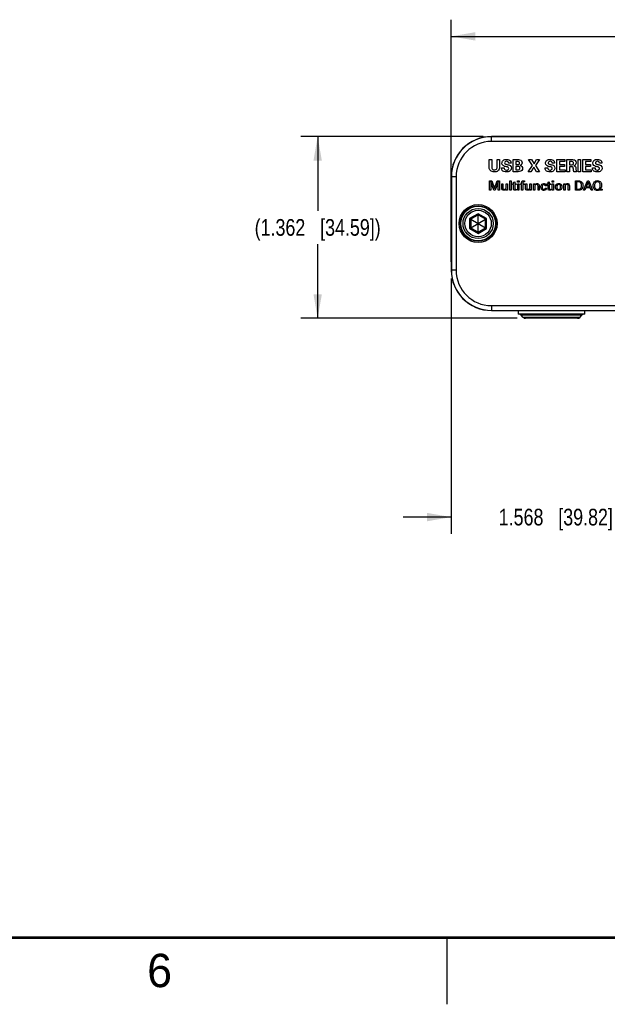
# Model space of a CAD drawing. Header units: inches. Extents: x 0 to 34, y 0 to 22.
# Tile 2 of 29: x 9.5 to 14, y 0 to 7.4. Entities that reach past the tile are written whole.
import ezdxf

# ---------------------------------------------------------------- set-up
doc = ezdxf.new("R2010")
doc.units = ezdxf.units.IN
doc.header["$LTSCALE"] = 1.87
doc.header["$MEASUREMENT"] = 0
doc.layers.get('0').update_dxf_attribs({"linetype": 'CONTINUOUS'})
for name, color, linetype in [('02___PRT_ALL_AXES', 7, 'CONTINUOUS'), ('DETAIL', 7, 'CONTINUOUS'), ('DIMENSIONS', 7, 'CONTINUOUS')]:
    doc.layers.add(name, color=color, linetype=linetype)
doc.styles.get("Standard").update_dxf_attribs({"font": 'txt', "width": 0.8})
doc.styles.add('TEXTSTYLE_2', font='txt')
doc.dimstyles.new('DIMSTYLE_1', dxfattribs={"dimtxt": 0.125, "dimasz": 0.18, "dimexe": 0.18, "dimexo": 0.0625, "dimgap": 0.09, "dimtad": 0, "dimtih": 1, "dimtoh": 1, "dimdec": 3, "dimzin": 4, "dimdsep": 46, "dimtxsty": 'STANDARD', "dimblk": '_FILLED', "dimblk1": '_FILLED', "dimblk2": '_FILLED', "dimcen": 0.09, "dimadec": 0, "dimazin": 0, "dimtp": 0.001, "dimtm": 0.001, "dimtfac": 1, "dimtdec": 3, "dimtofl": 0, "dimtmove": 0, "dimatfit": 3, "dimldrblk": '_FILLED', "dimfxl": 1, "dimtolj": 1, "dimtzin": 4, "dimarcsym": 0})

# ---------------------------------------------------------------- blocks, each defined once
blk = doc.blocks.new('_FILLED')
at = {"color": 0, "linetype": 'BYBLOCK'}
blk.add_solid([(0, 0), (-1, 0.174), (-1, -0.174)], dxfattribs=at)
blk = doc.blocks.new('*D3')
at = {"layer": 'DIMENSIONS', "color": 2, "linetype": 'CONTINUOUS'}
for p, q in [((13.02, 6.5), (11.6555, 6.5)), ((11.7805, 6.5), (11.7805, 5.9441)), ((11.7805, 5.1383), (11.7805, 5.6941)), ((13.2754, 5.1383), (11.6555, 5.1383))]:
    blk.add_line(p, q, dxfattribs=at)
at = {"layer": 'DIMENSIONS', "color": 2, "linetype": 'CONTINUOUS', "xscale": 0.18, "yscale": 0.18, "zscale": 0.18}
for p, rotation in [((11.7805, 6.5), 90), ((11.7805, 5.1383), 270)]:
    blk.add_blockref('_FILLED', p, dxfattribs=dict(at, rotation=rotation))
at = {"layer": 'DIMENSIONS', "color": 2, "linetype": 'CONTINUOUS', "insert": (11.7805, 5.8816), "char_height": 0.125, "width": 1.525, "attachment_point": 2, "line_spacing_factor": 0.9}
blk.add_mtext('(1.362{\\Ftxt.shx;\\W1.000000;\\H0.125000; }[34.59])', dxfattribs=at)
blk = doc.blocks.new('*D5')
at = {"layer": 'DIMENSIONS', "color": 2, "linetype": 'CONTINUOUS'}
for p, q in [((12.7808, 5.5608), (12.7808, 7.375)), ((19.5843, 5.5608), (19.5843, 7.375)), ((12.7808, 7.25), (15.0361, 7.25)), ((19.5843, 7.25), (16.7861, 7.25))]:
    blk.add_line(p, q, dxfattribs=at)
at = {"layer": 'DIMENSIONS', "color": 2, "linetype": 'CONTINUOUS', "xscale": 0.18, "yscale": 0.18, "zscale": 0.18, "rotation": 180}
blk.add_blockref('_FILLED', (12.7808, 7.25), dxfattribs=at)
at = {"layer": 'DIMENSIONS', "color": 2, "linetype": 'CONTINUOUS', "xscale": 0.18, "yscale": 0.18, "zscale": 0.18}
blk.add_blockref('_FILLED', (19.5843, 7.25), dxfattribs=at)
at = {"layer": 'DIMENSIONS', "color": 2, "linetype": 'CONTINUOUS', "insert": (15.9111, 7.3125), "char_height": 0.125, "width": 1.625, "attachment_point": 2, "line_spacing_factor": 0.9}
blk.add_mtext('(6.803{\\Ftxt.shx;\\W1.000000;\\H0.125000; }[172.81])', dxfattribs=at)
blk = doc.blocks.new('*D6')
at = {"layer": 'DIMENSIONS', "color": 2, "linetype": 'CONTINUOUS'}
for p, q in [((14.3485, 5.6628), (14.3485, 3.5244)), ((12.7808, 5.4358), (12.7808, 3.5244)), ((12.7808, 3.6494), (12.4208, 3.6494)), ((14.3485, 3.6494), (14.7085, 3.6494))]:
    blk.add_line(p, q, dxfattribs=at)
at = {"layer": 'DIMENSIONS', "color": 2, "linetype": 'CONTINUOUS', "xscale": 0.18, "yscale": 0.18, "zscale": 0.18}
blk.add_blockref('_FILLED', (12.7808, 3.6494), dxfattribs=at)
at = {"layer": 'DIMENSIONS', "color": 2, "linetype": 'CONTINUOUS', "xscale": 0.18, "yscale": 0.18, "zscale": 0.18, "rotation": 180}
blk.add_blockref('_FILLED', (14.3485, 3.6494), dxfattribs=at)
at = {"layer": 'DIMENSIONS', "color": 2, "linetype": 'CONTINUOUS', "insert": (13.5647, 3.7119), "char_height": 0.125, "width": 1.325, "attachment_point": 2, "line_spacing_factor": 0.9}
blk.add_mtext('1.568{\\Ftxt.shx;\\W1.000000;\\H0.125000; }[39.82]', dxfattribs=at)

msp = doc.modelspace()

# ---------------------------------------------------------------- linework, layer by layer
at = {"color": 7, "linetype": 'CONTINUOUS'}
for p, q in [((13.0825, 6.4633), (13.0825, 6.5)), ((19.2825, 6.5), (13.0825, 6.5)), ((19.2825, 6.4986), (13.0825, 6.4986)), ((19.2825, 6.4633), (13.0825, 6.4633)), ((12.7808, 6.1983), (12.7808, 5.4983)), ((12.8175, 6.1983), (12.7808, 6.1983)), ((12.7822, 6.1983), (12.7822, 5.4983)), ((12.8175, 6.1983), (12.8175, 5.4983)), ((12.9825, 5.922), (12.9187, 5.8851)), ((12.9825, 5.9124), (12.927, 5.8803)), ((13.0464, 5.8851), (12.9825, 5.922)), ((12.9825, 5.922), (12.9825, 5.9124)), ((12.9825, 5.7841), (12.9825, 5.9124)), ((13.0381, 5.8803), (12.9825, 5.9124)), ((12.9187, 5.8851), (12.9187, 5.8114)), ((12.9187, 5.8851), (12.927, 5.8803)), ((12.927, 5.8803), (12.927, 5.8162)), ((12.927, 5.8162), (13.0381, 5.8803)), ((12.927, 5.8803), (13.0381, 5.8162)), ((13.0464, 5.8851), (13.0381, 5.8803)), ((13.0381, 5.8162), (13.0381, 5.8803)), ((13.0464, 5.8114), (13.0464, 5.8851)), ((12.9187, 5.8114), (12.927, 5.8162)), ((12.9187, 5.8114), (12.9825, 5.7745)), ((12.927, 5.8162), (12.9825, 5.7841)), ((12.9825, 5.7841), (13.0381, 5.8162)), ((12.9825, 5.7745), (13.0464, 5.8114)), ((12.9825, 5.7745), (12.9825, 5.7841)), ((13.0464, 5.8114), (13.0381, 5.8162)), ((12.8175, 5.4983), (12.7808, 5.4983)), ((13.0825, 5.2333), (13.0825, 5.1965)), ((13.0825, 5.2333), (19.2825, 5.2333)), ((13.0825, 5.198), (19.2825, 5.198)), ((13.0825, 5.1965), (19.2825, 5.1965)), ((13.3202, 5.1456), (13.3049, 5.1609)), ((13.7602, 5.1609), (13.3049, 5.1609)), ((13.7449, 5.1456), (13.3202, 5.1456)), ((13.7272, 5.1383), (13.3379, 5.1383))]:
    msp.add_line(p, q, dxfattribs=at)
at = {"color": 40, "linetype": 'CONTINUOUS'}
for p, q in [((13.0656, 6.2727), (13.0656, 6.3267)), ((13.0656, 6.3267), (13.085, 6.3267)), ((13.085, 6.3267), (13.085, 6.2717)), ((13.125, 6.2727), (13.125, 6.3267)), ((13.125, 6.3267), (13.1439, 6.3267)), ((13.1439, 6.3267), (13.1439, 6.2703)), ((13.2293, 6.3011), (13.2106, 6.3011)), ((13.2458, 6.2366), (13.2458, 6.3268)), ((13.2458, 6.3268), (13.2795, 6.3268)), ((13.2643, 6.313), (13.2643, 6.2901)), ((13.2774, 6.313), (13.2643, 6.313)), ((13.2643, 6.2901), (13.2778, 6.2901)), ((13.2643, 6.2761), (13.2643, 6.2511)), ((13.2754, 6.2761), (13.2643, 6.2761)), ((13.357, 6.2366), (13.3888, 6.2833)), ((13.3888, 6.2833), (13.3591, 6.327)), ((13.3591, 6.327), (13.383, 6.327)), ((13.3994, 6.2706), (13.3778, 6.2366)), ((13.383, 6.327), (13.4013, 6.2962)), ((13.4195, 6.2366), (13.3994, 6.2706)), ((13.4013, 6.2962), (13.4208, 6.327)), ((13.4415, 6.327), (13.4118, 6.2835)), ((13.4118, 6.2835), (13.4433, 6.2366)), ((13.4208, 6.327), (13.4415, 6.327)), ((13.5558, 6.3011), (13.5371, 6.3011)), ((13.573, 6.2366), (13.573, 6.327)), ((13.573, 6.327), (13.6335, 6.327)), ((13.5924, 6.3122), (13.5924, 6.2907)), ((13.6335, 6.3122), (13.5924, 6.3122)), ((13.5924, 6.2907), (13.6309, 6.2907)), ((13.5924, 6.276), (13.5924, 6.2516)), ((13.6309, 6.276), (13.5924, 6.276)), ((13.6309, 6.2907), (13.6309, 6.276)), ((13.6335, 6.327), (13.6335, 6.3122)), ((13.6476, 6.2366), (13.6476, 6.327)), ((13.6476, 6.327), (13.6823, 6.327)), ((13.6668, 6.3127), (13.6668, 6.2875)), ((13.6798, 6.3127), (13.6668, 6.3127)), ((13.6668, 6.2875), (13.6824, 6.2875)), ((13.6674, 6.2731), (13.6674, 6.2366)), ((13.6844, 6.2731), (13.6674, 6.2731)), ((13.731, 6.2366), (13.731, 6.3272)), ((13.731, 6.3272), (13.7504, 6.3272)), ((13.7504, 6.3272), (13.7504, 6.2366)), ((13.7675, 6.2366), (13.7675, 6.327)), ((13.7675, 6.327), (13.828, 6.327)), ((13.7869, 6.3122), (13.7869, 6.2907)), ((13.828, 6.3122), (13.7869, 6.3122)), ((13.7869, 6.2907), (13.8254, 6.2907)), ((13.7869, 6.276), (13.7869, 6.2516)), ((13.8254, 6.276), (13.7869, 6.276)), ((13.8254, 6.2907), (13.8254, 6.276)), ((13.828, 6.327), (13.828, 6.3122)), ((13.91, 6.3011), (13.8914, 6.3011)), ((13.1583, 6.2654), (13.178, 6.2654)), ((13.2795, 6.2366), (13.2458, 6.2366)), ((13.2643, 6.2511), (13.2774, 6.2511)), ((13.3778, 6.2366), (13.357, 6.2366)), ((13.4433, 6.2366), (13.4195, 6.2366)), ((13.4848, 6.2654), (13.5045, 6.2654)), ((13.6349, 6.2366), (13.573, 6.2366)), ((13.5924, 6.2516), (13.6349, 6.2516)), ((13.6349, 6.2516), (13.6349, 6.2366)), ((13.6674, 6.2366), (13.6476, 6.2366)), ((13.7204, 6.2366), (13.699, 6.2366)), ((13.7504, 6.2366), (13.731, 6.2366)), ((13.8294, 6.2366), (13.7675, 6.2366)), ((13.7869, 6.2516), (13.8294, 6.2516)), ((13.8294, 6.2516), (13.8294, 6.2366)), ((13.839, 6.2654), (13.8588, 6.2654)), ((13.0687, 6.0977), (13.0687, 6.1679)), ((13.0687, 6.1679), (13.0859, 6.1679)), ((13.0781, 6.1605), (13.0781, 6.0977)), ((13.1003, 6.0977), (13.0781, 6.1605)), ((13.0859, 6.1679), (13.1057, 6.11)), ((13.1057, 6.11), (13.1261, 6.1679)), ((13.1326, 6.1609), (13.1095, 6.0977)), ((13.1261, 6.1679), (13.1421, 6.1679)), ((13.1326, 6.0977), (13.1326, 6.1609)), ((13.1421, 6.1679), (13.1421, 6.0977)), ((13.1593, 6.1137), (13.1593, 6.1465)), ((13.1593, 6.1465), (13.1686, 6.1465)), ((13.1686, 6.1465), (13.1686, 6.1151)), ((13.1926, 6.1189), (13.1926, 6.1465)), ((13.1926, 6.1465), (13.202, 6.1465)), ((13.202, 6.1465), (13.202, 6.1068)), ((13.2199, 6.0977), (13.2199, 6.1678)), ((13.2199, 6.1678), (13.229, 6.1678)), ((13.229, 6.1678), (13.229, 6.0977)), ((13.2392, 6.14), (13.2392, 6.1467)), ((13.2392, 6.1467), (13.2479, 6.1467)), ((13.2479, 6.14), (13.2392, 6.14)), ((13.2479, 6.1569), (13.2569, 6.1598)), ((13.2479, 6.1467), (13.2479, 6.1569)), ((13.2479, 6.1074), (13.2479, 6.14)), ((13.2569, 6.1598), (13.2569, 6.1467)), ((13.2569, 6.1467), (13.2678, 6.1467)), ((13.2569, 6.14), (13.2569, 6.1107)), ((13.2678, 6.14), (13.2569, 6.14)), ((13.2678, 6.1467), (13.2678, 6.14)), ((13.2782, 6.1577), (13.2782, 6.1677)), ((13.2782, 6.1677), (13.2892, 6.1677)), ((13.2892, 6.1577), (13.2782, 6.1577)), ((13.2792, 6.0977), (13.2792, 6.1465)), ((13.2792, 6.1465), (13.2883, 6.1465)), ((13.2883, 6.1465), (13.2883, 6.0977)), ((13.2892, 6.1677), (13.2892, 6.1577)), ((13.2991, 6.1399), (13.2991, 6.1465)), ((13.2991, 6.1465), (13.3087, 6.1465)), ((13.3087, 6.1399), (13.2991, 6.1399)), ((13.3087, 6.1465), (13.3087, 6.1521)), ((13.3087, 6.0977), (13.3087, 6.1399)), ((13.3178, 6.1542), (13.3178, 6.1465)), ((13.3178, 6.1465), (13.3292, 6.1465)), ((13.3178, 6.1399), (13.3178, 6.0977)), ((13.3292, 6.1399), (13.3178, 6.1399)), ((13.3305, 6.1611), (13.3252, 6.1613)), ((13.3292, 6.1465), (13.3292, 6.1399)), ((13.3305, 6.1684), (13.3305, 6.1611)), ((13.3375, 6.1137), (13.3375, 6.1465)), ((13.3375, 6.1465), (13.3468, 6.1465)), ((13.3468, 6.1465), (13.3468, 6.1151)), ((13.3708, 6.1189), (13.3708, 6.1465)), ((13.3708, 6.1465), (13.3802, 6.1465)), ((13.3802, 6.1465), (13.3802, 6.1068)), ((13.3982, 6.1409), (13.3981, 6.1465)), ((13.3981, 6.1465), (13.4072, 6.1465)), ((13.3982, 6.0977), (13.3982, 6.1409)), ((13.4072, 6.1465), (13.4073, 6.1386)), ((13.4073, 6.1258), (13.4073, 6.0977)), ((13.4313, 6.0977), (13.4313, 6.1287)), ((13.4407, 6.1308), (13.4407, 6.0977)), ((13.4943, 6.1308), (13.4851, 6.1308)), ((13.4984, 6.14), (13.4984, 6.1467)), ((13.4984, 6.1467), (13.5071, 6.1467)), ((13.5071, 6.14), (13.4984, 6.14)), ((13.5071, 6.1569), (13.5161, 6.1598)), ((13.5071, 6.1467), (13.5071, 6.1569)), ((13.5071, 6.1074), (13.5071, 6.14)), ((13.5161, 6.1598), (13.5161, 6.1467)), ((13.5161, 6.1467), (13.527, 6.1467)), ((13.5161, 6.14), (13.5161, 6.1107)), ((13.527, 6.14), (13.5161, 6.14)), ((13.527, 6.1467), (13.527, 6.14)), ((13.5374, 6.1577), (13.5374, 6.1677)), ((13.5374, 6.1677), (13.5484, 6.1677)), ((13.5484, 6.1577), (13.5374, 6.1577)), ((13.5384, 6.0977), (13.5384, 6.1465)), ((13.5384, 6.1465), (13.5475, 6.1465)), ((13.5475, 6.1465), (13.5475, 6.0977)), ((13.5484, 6.1677), (13.5484, 6.1577)), ((13.625, 6.1409), (13.6249, 6.1465)), ((13.6249, 6.1465), (13.634, 6.1465)), ((13.625, 6.0977), (13.625, 6.1409)), ((13.634, 6.1465), (13.6341, 6.1386)), ((13.6341, 6.1258), (13.6341, 6.0977)), ((13.6582, 6.0977), (13.6582, 6.1287)), ((13.6675, 6.1308), (13.6675, 6.0977)), ((13.7111, 6.0977), (13.7111, 6.1679)), ((13.7111, 6.1679), (13.7315, 6.1679)), ((13.7209, 6.1598), (13.7209, 6.1057)), ((13.7325, 6.1598), (13.7209, 6.1598)), ((13.7717, 6.0977), (13.8013, 6.1679)), ((13.806, 6.1583), (13.7924, 6.1238)), ((13.7924, 6.1238), (13.819, 6.1238)), ((13.8013, 6.1679), (13.8117, 6.1679)), ((13.819, 6.1238), (13.806, 6.1583)), ((13.8117, 6.1679), (13.8401, 6.0977)), ((13.0781, 6.0977), (13.0687, 6.0977)), ((13.1095, 6.0977), (13.1003, 6.0977)), ((13.1421, 6.0977), (13.1326, 6.0977)), ((13.1928, 6.0977), (13.1926, 6.106)), ((13.2023, 6.0977), (13.1928, 6.0977)), ((13.202, 6.1068), (13.2023, 6.0977)), ((13.229, 6.0977), (13.2199, 6.0977)), ((13.2678, 6.1047), (13.2678, 6.0976)), ((13.2883, 6.0977), (13.2792, 6.0977)), ((13.3178, 6.0977), (13.3087, 6.0977)), ((13.371, 6.0977), (13.3708, 6.106)), ((13.3805, 6.0977), (13.371, 6.0977)), ((13.3802, 6.1068), (13.3805, 6.0977)), ((13.4073, 6.0977), (13.3982, 6.0977)), ((13.4407, 6.0977), (13.4313, 6.0977)), ((13.4855, 6.1139), (13.4947, 6.1139)), ((13.527, 6.1047), (13.527, 6.0976)), ((13.5475, 6.0977), (13.5384, 6.0977)), ((13.6341, 6.0977), (13.625, 6.0977)), ((13.6675, 6.0977), (13.6582, 6.0977)), ((13.7309, 6.0977), (13.7111, 6.0977)), ((13.7209, 6.1057), (13.7304, 6.1057)), ((13.7817, 6.0977), (13.7717, 6.0977)), ((13.7893, 6.116), (13.7817, 6.0977)), ((13.8219, 6.116), (13.7893, 6.116)), ((13.8295, 6.0977), (13.8219, 6.116)), ((13.8401, 6.0977), (13.8295, 6.0977)), ((13.9124, 6.0977), (13.9007, 6.0977)), ((13.9073, 6.1054), (13.9124, 6.1054)), ((13.9124, 6.1054), (13.9124, 6.0977))]:
    msp.add_line(p, q, dxfattribs=at)
at = {"color": 2, "linetype": 'CONTINUOUS'}
msp.add_line((12.75, 0), (12.75, 0.5), dxfattribs=at)
at = {"color": 7, "linetype": 'CONTINUOUS', "const_width": 0.02}
msp.add_lwpolyline([(0.5, 0.5), (33.5, 0.5)], dxfattribs=at)
at = {"color": 7, "linetype": 'CONTINUOUS'}
for radius in [0.1424, 0.1323, 0.13, 0.113, 0.099]:
    msp.add_circle((12.9825, 5.8483), radius, dxfattribs=at)
for centre, radius, start, end in [((13.0825, 6.1983), 0.3017, 90, 180), ((13.0825, 6.1983), 0.3003, 90, 180), ((13.0825, 6.1983), 0.265, 90, 180), ((13.0825, 5.4983), 0.3017, 180, 270), ((13.0825, 5.4983), 0.3003, 180, 270), ((13.0825, 5.4983), 0.265, 180, 270), ((13.2872, 5.1433), 0.025, 45, 90), ((13.3379, 5.1633), 0.025, 225, 270)]:
    msp.add_arc(centre, radius, start, end, dxfattribs=at)
at = {"color": 40, "linetype": 'CONTINUOUS'}
for points in [[(13.0703, 6.2504), (13.0662, 6.2568), (13.0656, 6.2651), (13.0656, 6.2727)], [(13.1969, 6.3285), (13.2066, 6.3285), (13.2181, 6.3255), (13.2242, 6.3178)], [(13.5234, 6.3285), (13.5331, 6.3285), (13.5446, 6.3255), (13.5506, 6.3178)], [(13.6823, 6.327), (13.6916, 6.3271), (13.7026, 6.327), (13.7096, 6.3208)], [(13.6824, 6.2875), (13.6858, 6.2875), (13.6896, 6.2878), (13.6923, 6.29)], [(13.6941, 6.268), (13.693, 6.2714), (13.6881, 6.2731), (13.6844, 6.2731)], [(13.7096, 6.3208), (13.7145, 6.3167), (13.7175, 6.3098), (13.7175, 6.3035)], [(13.8776, 6.3285), (13.8874, 6.3285), (13.8988, 6.3255), (13.9049, 6.3178)], [(13.323, 6.1691), (13.3255, 6.1691), (13.328, 6.1688), (13.3305, 6.1684)], [(13.4287, 6.1371), (13.4265, 6.1392), (13.4231, 6.1404), (13.4201, 6.1404)], [(13.4313, 6.1287), (13.4313, 6.1316), (13.4308, 6.135), (13.4287, 6.1371)], [(13.6555, 6.1371), (13.6533, 6.1392), (13.65, 6.1404), (13.6469, 6.1404)], [(13.6582, 6.1287), (13.6582, 6.1316), (13.6576, 6.135), (13.6555, 6.1371)], [(13.7598, 6.1588), (13.7658, 6.1517), (13.7684, 6.1415), (13.7684, 6.1322)], [(13.8447, 6.1323), (13.8447, 6.142), (13.847, 6.1528), (13.8535, 6.16)], [(13.8535, 6.16), (13.8592, 6.1663), (13.8685, 6.1696), (13.877, 6.1696)], [(13.179, 6.1043), (13.1833, 6.1043), (13.1882, 6.1062), (13.1905, 6.1097)], [(13.1905, 6.1097), (13.1923, 6.1123), (13.1926, 6.1158), (13.1926, 6.1189)], [(13.2678, 6.0976), (13.2653, 6.0971), (13.2628, 6.097), (13.2602, 6.097)], [(13.2634, 6.1042), (13.2649, 6.1042), (13.2664, 6.1043), (13.2678, 6.1047)], [(13.3573, 6.1043), (13.3615, 6.1043), (13.3664, 6.1062), (13.3687, 6.1097)], [(13.3687, 6.1097), (13.3705, 6.1123), (13.3708, 6.1158), (13.3708, 6.1189)], [(13.527, 6.0976), (13.5245, 6.0971), (13.5219, 6.097), (13.5194, 6.097)], [(13.5226, 6.1042), (13.5241, 6.1042), (13.5256, 6.1043), (13.527, 6.1047)], [(13.7304, 6.1057), (13.7366, 6.1057), (13.7438, 6.1058), (13.7488, 6.1095)], [(13.7567, 6.1034), (13.7499, 6.0978), (13.7397, 6.0977), (13.7309, 6.0977)]]:
    msp.add_open_spline(points, degree=3, dxfattribs=at)
for points, knots in [([(13.085, 6.2717), (13.085, 6.2667), (13.085, 6.2539), (13.0985, 6.2494), (13.1046, 6.2494)], [0, 0, 0, 0, 0.449737, 1, 1, 1, 1]), ([(13.1439, 6.2703), (13.1439, 6.2601), (13.1347, 6.2388), (13.1135, 6.2348), (13.1043, 6.2348)], [0, 0, 0, 0, 0.525365, 1, 1, 1, 1]), ([(13.1221, 6.2573), (13.1226, 6.258), (13.1251, 6.2627), (13.125, 6.2683), (13.125, 6.2727)], [0, 0, 0, 0, 0.164245, 1, 1, 1, 1]), ([(13.1611, 6.3005), (13.1611, 6.3076), (13.1686, 6.3253), (13.1874, 6.3285), (13.1969, 6.3285)], [0, 0, 0, 0, 0.427412, 1, 1, 1, 1]), ([(13.1944, 6.2731), (13.1858, 6.2752), (13.1696, 6.2782), (13.1611, 6.294), (13.1611, 6.3005)], [0, 0, 0, 0, 0.576652, 1, 1, 1, 1]), ([(13.196, 6.3148), (13.1922, 6.3148), (13.1845, 6.3133), (13.1811, 6.3058), (13.1811, 6.3026)], [0, 0, 0, 0, 0.536589, 1, 1, 1, 1]), ([(13.1811, 6.3026), (13.1811, 6.3001), (13.1835, 6.2941), (13.1922, 6.2917), (13.1979, 6.2902), (13.2008, 6.2895)], [0, 0, 0, 0, 0.294335, 0.653614, 1, 1, 1, 1]), ([(13.2115, 6.2609), (13.2115, 6.264), (13.207, 6.2717), (13.1988, 6.272), (13.1944, 6.2731)], [0, 0, 0, 0, 0.40215, 1, 1, 1, 1]), ([(13.2106, 6.3011), (13.2104, 6.3039), (13.2089, 6.3116), (13.2005, 6.3148), (13.196, 6.3148)], [0, 0, 0, 0, 0.383406, 1, 1, 1, 1]), ([(13.2008, 6.2895), (13.2081, 6.2877), (13.2231, 6.2854), (13.2318, 6.2706), (13.2318, 6.2638)], [0, 0, 0, 0, 0.525997, 1, 1, 1, 1]), ([(13.2242, 6.3178), (13.2253, 6.3163), (13.2284, 6.3112), (13.2293, 6.3051), (13.2293, 6.3011)], [0, 0, 0, 0, 0.324059, 1, 1, 1, 1]), ([(13.2963, 6.2632), (13.2963, 6.2676), (13.29, 6.2773), (13.2801, 6.2761), (13.2754, 6.2761)], [0, 0, 0, 0, 0.486112, 1, 1, 1, 1]), ([(13.2933, 6.3017), (13.2933, 6.3055), (13.2889, 6.3136), (13.2809, 6.313), (13.2774, 6.313)], [0, 0, 0, 0, 0.520033, 1, 1, 1, 1]), ([(13.2778, 6.2901), (13.2811, 6.2901), (13.289, 6.2897), (13.2933, 6.2978), (13.2933, 6.3017)], [0, 0, 0, 0, 0.459715, 1, 1, 1, 1]), ([(13.2795, 6.3268), (13.2811, 6.3268), (13.2886, 6.3268), (13.2967, 6.3258), (13.3018, 6.3226)], [0, 0, 0, 0, 0.207723, 1, 1, 1, 1]), ([(13.3066, 6.2898), (13.3063, 6.2894), (13.3033, 6.2868), (13.2998, 6.2846), (13.2964, 6.2837)], [0, 0, 0, 0, 0.130095, 1, 1, 1, 1]), ([(13.2964, 6.2835), (13.302, 6.2824), (13.3124, 6.2772), (13.3155, 6.2662), (13.3155, 6.2614)], [0, 0, 0, 0, 0.541852, 1, 1, 1, 1]), ([(13.3018, 6.3226), (13.3037, 6.3214), (13.3094, 6.3164), (13.3119, 6.3085), (13.3119, 6.3033)], [0, 0, 0, 0, 0.302294, 1, 1, 1, 1]), ([(13.3119, 6.3033), (13.3119, 6.3024), (13.3117, 6.2975), (13.3095, 6.2925), (13.3066, 6.2898)], [0, 0, 0, 0, 0.200548, 1, 1, 1, 1]), ([(13.4876, 6.3005), (13.4876, 6.3076), (13.4951, 6.3253), (13.5139, 6.3285), (13.5234, 6.3285)], [0, 0, 0, 0, 0.427412, 1, 1, 1, 1]), ([(13.5209, 6.2731), (13.5123, 6.2752), (13.4961, 6.2782), (13.4876, 6.294), (13.4876, 6.3005)], [0, 0, 0, 0, 0.576652, 1, 1, 1, 1]), ([(13.5225, 6.3148), (13.5187, 6.3148), (13.511, 6.3133), (13.5076, 6.3058), (13.5076, 6.3026)], [0, 0, 0, 0, 0.536589, 1, 1, 1, 1]), ([(13.5076, 6.3026), (13.5076, 6.3001), (13.51, 6.2941), (13.5187, 6.2917), (13.5244, 6.2902), (13.5273, 6.2895)], [0, 0, 0, 0, 0.294335, 0.653614, 1, 1, 1, 1]), ([(13.538, 6.2609), (13.538, 6.264), (13.5335, 6.2717), (13.5253, 6.272), (13.5209, 6.2731)], [0, 0, 0, 0, 0.402135, 1, 1, 1, 1]), ([(13.5371, 6.3011), (13.5369, 6.3039), (13.5354, 6.3116), (13.527, 6.3148), (13.5225, 6.3148)], [0, 0, 0, 0, 0.383406, 1, 1, 1, 1]), ([(13.5273, 6.2895), (13.5346, 6.2877), (13.5496, 6.2854), (13.5583, 6.2706), (13.5583, 6.2638)], [0, 0, 0, 0, 0.525997, 1, 1, 1, 1]), ([(13.5506, 6.3178), (13.5518, 6.3163), (13.5549, 6.3112), (13.5558, 6.3051), (13.5558, 6.3011)], [0, 0, 0, 0, 0.324073, 1, 1, 1, 1]), ([(13.6925, 6.3106), (13.6901, 6.3123), (13.6854, 6.3127), (13.6811, 6.3127), (13.6798, 6.3127)], [0, 0, 0, 0, 0.680467, 1, 1, 1, 1]), ([(13.6923, 6.29), (13.6927, 6.2903), (13.6958, 6.2929), (13.6973, 6.2971), (13.6973, 6.3005)], [0, 0, 0, 0, 0.151653, 1, 1, 1, 1]), ([(13.6973, 6.3005), (13.6973, 6.3018), (13.6969, 6.3056), (13.6946, 6.3092), (13.6925, 6.3106)], [0, 0, 0, 0, 0.351377, 1, 1, 1, 1]), ([(13.7175, 6.3035), (13.7175, 6.2972), (13.7126, 6.2861), (13.7026, 6.2825), (13.6986, 6.2813)], [0, 0, 0, 0, 0.60358, 1, 1, 1, 1]), ([(13.6986, 6.2813), (13.7033, 6.2809), (13.714, 6.2763), (13.7142, 6.2654), (13.7149, 6.2606)], [0, 0, 0, 0, 0.489741, 1, 1, 1, 1]), ([(13.8419, 6.3005), (13.8419, 6.3076), (13.8494, 6.3253), (13.8681, 6.3285), (13.8776, 6.3285)], [0, 0, 0, 0, 0.427412, 1, 1, 1, 1]), ([(13.8751, 6.2731), (13.8665, 6.2752), (13.8504, 6.2782), (13.8419, 6.294), (13.8419, 6.3005)], [0, 0, 0, 0, 0.576652, 1, 1, 1, 1]), ([(13.8768, 6.3148), (13.873, 6.3148), (13.8653, 6.3133), (13.8619, 6.3058), (13.8619, 6.3026)], [0, 0, 0, 0, 0.536605, 1, 1, 1, 1]), ([(13.8619, 6.3026), (13.8619, 6.3001), (13.8642, 6.2941), (13.873, 6.2917), (13.8787, 6.2902), (13.8815, 6.2895)], [0, 0, 0, 0, 0.294327, 0.653595, 1, 1, 1, 1]), ([(13.8923, 6.2609), (13.8923, 6.264), (13.8877, 6.2717), (13.8795, 6.272), (13.8751, 6.2731)], [0, 0, 0, 0, 0.40215, 1, 1, 1, 1]), ([(13.8914, 6.3011), (13.8912, 6.3039), (13.8897, 6.3116), (13.8813, 6.3148), (13.8768, 6.3148)], [0, 0, 0, 0, 0.383418, 1, 1, 1, 1]), ([(13.8815, 6.2895), (13.8889, 6.2877), (13.9038, 6.2854), (13.9125, 6.2706), (13.9125, 6.2638)], [0, 0, 0, 0, 0.525997, 1, 1, 1, 1]), ([(13.9049, 6.3178), (13.9061, 6.3163), (13.9092, 6.3112), (13.91, 6.3051), (13.91, 6.3011)], [0, 0, 0, 0, 0.324059, 1, 1, 1, 1]), ([(13.1043, 6.2348), (13.1016, 6.2348), (13.0891, 6.2355), (13.0756, 6.2419), (13.0703, 6.2504)], [0, 0, 0, 0, 0.208385, 1, 1, 1, 1]), ([(13.1046, 6.2494), (13.1058, 6.2494), (13.1122, 6.2496), (13.1192, 6.2528), (13.1221, 6.2573)], [0, 0, 0, 0, 0.172138, 1, 1, 1, 1]), ([(13.1933, 6.2344), (13.1823, 6.2344), (13.1609, 6.2398), (13.1583, 6.259), (13.1583, 6.2654)], [0, 0, 0, 0, 0.629211, 1, 1, 1, 1]), ([(13.178, 6.2654), (13.178, 6.262), (13.1785, 6.2523), (13.1891, 6.2483), (13.1944, 6.2483)], [0, 0, 0, 0, 0.392353, 1, 1, 1, 1]), ([(13.2318, 6.2638), (13.2318, 6.2561), (13.2227, 6.2378), (13.2032, 6.2344), (13.1933, 6.2344)], [0, 0, 0, 0, 0.43497, 1, 1, 1, 1]), ([(13.1944, 6.2483), (13.1987, 6.2483), (13.2072, 6.2495), (13.2115, 6.2575), (13.2115, 6.2609)], [0, 0, 0, 0, 0.558094, 1, 1, 1, 1]), ([(13.2774, 6.2511), (13.2817, 6.2511), (13.291, 6.2499), (13.2963, 6.2591), (13.2963, 6.2632)], [0, 0, 0, 0, 0.512271, 1, 1, 1, 1]), ([(13.3023, 6.2402), (13.2966, 6.2373), (13.2885, 6.2367), (13.2809, 6.2366), (13.2795, 6.2366)], [0, 0, 0, 0, 0.824698, 1, 1, 1, 1]), ([(13.3155, 6.2614), (13.3155, 6.259), (13.3144, 6.2503), (13.3078, 6.2429), (13.3023, 6.2402)], [0, 0, 0, 0, 0.285408, 1, 1, 1, 1]), ([(13.5198, 6.2344), (13.5088, 6.2344), (13.4874, 6.2398), (13.4848, 6.259), (13.4848, 6.2654)], [0, 0, 0, 0, 0.629206, 1, 1, 1, 1]), ([(13.5045, 6.2654), (13.5045, 6.262), (13.505, 6.2523), (13.5155, 6.2483), (13.5209, 6.2483)], [0, 0, 0, 0, 0.392353, 1, 1, 1, 1]), ([(13.5583, 6.2638), (13.5583, 6.2561), (13.5492, 6.2378), (13.5297, 6.2344), (13.5198, 6.2344)], [0, 0, 0, 0, 0.43497, 1, 1, 1, 1]), ([(13.5209, 6.2483), (13.5252, 6.2483), (13.5337, 6.2495), (13.538, 6.2575), (13.538, 6.2609)], [0, 0, 0, 0, 0.558094, 1, 1, 1, 1]), ([(13.699, 6.2366), (13.6986, 6.2387), (13.6971, 6.2492), (13.697, 6.26), (13.6941, 6.268)], [0, 0, 0, 0, 0.207577, 1, 1, 1, 1]), ([(13.7149, 6.2606), (13.7152, 6.2583), (13.716, 6.2524), (13.7168, 6.2466), (13.7176, 6.2431)], [0, 0, 0, 0, 0.390926, 1, 1, 1, 1]), ([(13.7176, 6.2431), (13.7179, 6.2422), (13.7184, 6.2399), (13.7196, 6.2378), (13.7204, 6.2366)], [0, 0, 0, 0, 0.365605, 1, 1, 1, 1]), ([(13.874, 6.2344), (13.8631, 6.2344), (13.8416, 6.2398), (13.8391, 6.259), (13.839, 6.2654)], [0, 0, 0, 0, 0.629201, 1, 1, 1, 1]), ([(13.8588, 6.2654), (13.8588, 6.262), (13.8593, 6.2523), (13.8698, 6.2483), (13.8751, 6.2483)], [0, 0, 0, 0, 0.392344, 1, 1, 1, 1]), ([(13.9125, 6.2638), (13.9125, 6.2561), (13.9034, 6.2378), (13.884, 6.2344), (13.874, 6.2344)], [0, 0, 0, 0, 0.434968, 1, 1, 1, 1]), ([(13.8751, 6.2483), (13.8795, 6.2483), (13.888, 6.2495), (13.8923, 6.2575), (13.8923, 6.2609)], [0, 0, 0, 0, 0.558078, 1, 1, 1, 1]), ([(13.3087, 6.1521), (13.3087, 6.1535), (13.3087, 6.1574), (13.3094, 6.1616), (13.3108, 6.1637)], [0, 0, 0, 0, 0.360637, 1, 1, 1, 1]), ([(13.3108, 6.1637), (13.3125, 6.1663), (13.3171, 6.1688), (13.3216, 6.1691), (13.323, 6.1691)], [0, 0, 0, 0, 0.684954, 1, 1, 1, 1]), ([(13.3252, 6.1613), (13.3229, 6.1613), (13.3178, 6.1604), (13.3178, 6.1558), (13.3178, 6.1542)], [0, 0, 0, 0, 0.582613, 1, 1, 1, 1]), ([(13.4073, 6.1386), (13.4077, 6.1394), (13.4107, 6.1448), (13.4177, 6.1475), (13.423, 6.1475)], [0, 0, 0, 0, 0.142077, 1, 1, 1, 1]), ([(13.4201, 6.1404), (13.4169, 6.1404), (13.4094, 6.1375), (13.4073, 6.1297), (13.4073, 6.1258)], [0, 0, 0, 0, 0.450767, 1, 1, 1, 1]), ([(13.423, 6.1475), (13.4266, 6.1475), (13.436, 6.1458), (13.4407, 6.1361), (13.4407, 6.1308)], [0, 0, 0, 0, 0.408477, 1, 1, 1, 1]), ([(13.4531, 6.1214), (13.4531, 6.1288), (13.4565, 6.1431), (13.47, 6.1478), (13.4753, 6.1478)], [0, 0, 0, 0, 0.583784, 1, 1, 1, 1]), ([(13.4589, 6.1027), (13.4581, 6.1037), (13.4542, 6.109), (13.4531, 6.116), (13.4531, 6.1214)], [0, 0, 0, 0, 0.183353, 1, 1, 1, 1]), ([(13.4754, 6.1411), (13.4709, 6.1411), (13.4627, 6.1346), (13.4627, 6.1262), (13.4627, 6.1227)], [0, 0, 0, 0, 0.558744, 1, 1, 1, 1]), ([(13.4627, 6.1227), (13.4627, 6.1181), (13.4626, 6.1091), (13.4711, 6.1033), (13.4749, 6.1033)], [0, 0, 0, 0, 0.545225, 1, 1, 1, 1]), ([(13.4753, 6.1478), (13.4763, 6.1478), (13.4817, 6.1475), (13.4874, 6.1451), (13.4903, 6.1417)], [0, 0, 0, 0, 0.187886, 1, 1, 1, 1]), ([(13.4851, 6.1308), (13.485, 6.1317), (13.4846, 6.1366), (13.4794, 6.1411), (13.4754, 6.1411)], [0, 0, 0, 0, 0.17475, 1, 1, 1, 1]), ([(13.4903, 6.1417), (13.4911, 6.1408), (13.4934, 6.1376), (13.4942, 6.1335), (13.4943, 6.1308)], [0, 0, 0, 0, 0.317527, 1, 1, 1, 1]), ([(13.5617, 6.1215), (13.5617, 6.1276), (13.5646, 6.1422), (13.5794, 6.1478), (13.5865, 6.1478)], [0, 0, 0, 0, 0.462507, 1, 1, 1, 1]), ([(13.5857, 6.096), (13.5792, 6.096), (13.5651, 6.101), (13.5617, 6.1152), (13.5617, 6.1215)], [0, 0, 0, 0, 0.505934, 1, 1, 1, 1]), ([(13.5865, 6.1411), (13.583, 6.1411), (13.5736, 6.1376), (13.5712, 6.1275), (13.5712, 6.1221)], [0, 0, 0, 0, 0.394283, 1, 1, 1, 1]), ([(13.5712, 6.1221), (13.5712, 6.1175), (13.5724, 6.1079), (13.5817, 6.1028), (13.5859, 6.1028)], [0, 0, 0, 0, 0.521349, 1, 1, 1, 1]), ([(13.6104, 6.1222), (13.6104, 6.1157), (13.6069, 6.1013), (13.5924, 6.096), (13.5857, 6.096)], [0, 0, 0, 0, 0.491172, 1, 1, 1, 1]), ([(13.5859, 6.1028), (13.5895, 6.1028), (13.599, 6.107), (13.6007, 6.1171), (13.6007, 6.1225)], [0, 0, 0, 0, 0.403659, 1, 1, 1, 1]), ([(13.5865, 6.1478), (13.5936, 6.1478), (13.6079, 6.1419), (13.6104, 6.1279), (13.6104, 6.1222)], [0, 0, 0, 0, 0.552191, 1, 1, 1, 1]), ([(13.6007, 6.1225), (13.6007, 6.1273), (13.5994, 6.1369), (13.5903, 6.1411), (13.5865, 6.1411)], [0, 0, 0, 0, 0.559123, 1, 1, 1, 1]), ([(13.6341, 6.1386), (13.6345, 6.1394), (13.6375, 6.1448), (13.6445, 6.1475), (13.6498, 6.1475)], [0, 0, 0, 0, 0.142077, 1, 1, 1, 1]), ([(13.6469, 6.1404), (13.6437, 6.1404), (13.6362, 6.1375), (13.6341, 6.1297), (13.6341, 6.1258)], [0, 0, 0, 0, 0.450739, 1, 1, 1, 1]), ([(13.6498, 6.1475), (13.6534, 6.1475), (13.6628, 6.1458), (13.6675, 6.1361), (13.6675, 6.1308)], [0, 0, 0, 0, 0.408412, 1, 1, 1, 1]), ([(13.7315, 6.1679), (13.7389, 6.1679), (13.7499, 6.1676), (13.758, 6.1609), (13.7598, 6.1588)], [0, 0, 0, 0, 0.728848, 1, 1, 1, 1]), ([(13.7512, 6.1537), (13.7481, 6.1572), (13.7411, 6.1598), (13.7345, 6.1598), (13.7325, 6.1598)], [0, 0, 0, 0, 0.704261, 1, 1, 1, 1]), ([(13.7488, 6.1095), (13.7508, 6.1111), (13.7565, 6.1174), (13.758, 6.1261), (13.758, 6.1318)], [0, 0, 0, 0, 0.313074, 1, 1, 1, 1]), ([(13.758, 6.1318), (13.758, 6.133), (13.7577, 6.1406), (13.7556, 6.1489), (13.7512, 6.1537)], [0, 0, 0, 0, 0.151913, 1, 1, 1, 1]), ([(13.7684, 6.1322), (13.7684, 6.1288), (13.7675, 6.1183), (13.7623, 6.1079), (13.7567, 6.1034)], [0, 0, 0, 0, 0.326931, 1, 1, 1, 1]), ([(13.875, 6.0962), (13.8673, 6.0962), (13.8486, 6.1032), (13.8447, 6.1227), (13.8447, 6.1323)], [0, 0, 0, 0, 0.445315, 1, 1, 1, 1]), ([(13.8761, 6.1615), (13.869, 6.1615), (13.8558, 6.1517), (13.855, 6.1381), (13.855, 6.1321)], [0, 0, 0, 0, 0.544988, 1, 1, 1, 1]), ([(13.855, 6.1321), (13.855, 6.1258), (13.8563, 6.1122), (13.8695, 6.1038), (13.8759, 6.1038)], [0, 0, 0, 0, 0.49434, 1, 1, 1, 1]), ([(13.8759, 6.1038), (13.8832, 6.1038), (13.8966, 6.113), (13.8975, 6.1267), (13.8975, 6.1325)], [0, 0, 0, 0, 0.554873, 1, 1, 1, 1]), ([(13.8975, 6.1325), (13.8975, 6.1398), (13.8959, 6.1545), (13.882, 6.1615), (13.8761, 6.1615)], [0, 0, 0, 0, 0.555768, 1, 1, 1, 1]), ([(13.877, 6.1696), (13.8859, 6.1696), (13.9046, 6.1612), (13.9075, 6.1424), (13.9075, 6.1342)], [0, 0, 0, 0, 0.516346, 1, 1, 1, 1]), ([(13.9075, 6.1342), (13.9075, 6.1321), (13.9071, 6.1211), (13.9018, 6.1096), (13.8947, 6.104)], [0, 0, 0, 0, 0.188671, 1, 1, 1, 1]), ([(13.177, 6.0972), (13.1723, 6.0972), (13.1622, 6.0996), (13.1593, 6.1095), (13.1593, 6.1137)], [0, 0, 0, 0, 0.528256, 1, 1, 1, 1]), ([(13.1686, 6.1151), (13.1686, 6.1126), (13.1692, 6.1063), (13.1759, 6.1043), (13.179, 6.1043)], [0, 0, 0, 0, 0.439376, 1, 1, 1, 1]), ([(13.1926, 6.106), (13.1921, 6.1051), (13.1891, 6.0996), (13.182, 6.0972), (13.177, 6.0972)], [0, 0, 0, 0, 0.17859, 1, 1, 1, 1]), ([(13.2602, 6.097), (13.257, 6.097), (13.2498, 6.0973), (13.2479, 6.1045), (13.2479, 6.1074)], [0, 0, 0, 0, 0.522875, 1, 1, 1, 1]), ([(13.2569, 6.1107), (13.2569, 6.1093), (13.2571, 6.1053), (13.2614, 6.1042), (13.2634, 6.1042)], [0, 0, 0, 0, 0.408051, 1, 1, 1, 1]), ([(13.3552, 6.0972), (13.3505, 6.0972), (13.3404, 6.0996), (13.3375, 6.1095), (13.3375, 6.1137)], [0, 0, 0, 0, 0.528243, 1, 1, 1, 1]), ([(13.3468, 6.1151), (13.3468, 6.1126), (13.3475, 6.1063), (13.3541, 6.1043), (13.3573, 6.1043)], [0, 0, 0, 0, 0.439359, 1, 1, 1, 1]), ([(13.3708, 6.106), (13.3703, 6.1051), (13.3673, 6.0996), (13.3602, 6.0972), (13.3552, 6.0972)], [0, 0, 0, 0, 0.178566, 1, 1, 1, 1]), ([(13.475, 6.0964), (13.4739, 6.0964), (13.4681, 6.0968), (13.4621, 6.0992), (13.4589, 6.1027)], [0, 0, 0, 0, 0.182639, 1, 1, 1, 1]), ([(13.4749, 6.1033), (13.4766, 6.1033), (13.4822, 6.1041), (13.4853, 6.1102), (13.4855, 6.1139)], [0, 0, 0, 0, 0.309724, 1, 1, 1, 1]), ([(13.4947, 6.1139), (13.4945, 6.1094), (13.4903, 6.0995), (13.48, 6.0964), (13.475, 6.0964)], [0, 0, 0, 0, 0.472613, 1, 1, 1, 1]), ([(13.5194, 6.097), (13.5162, 6.097), (13.509, 6.0973), (13.5071, 6.1045), (13.5071, 6.1074)], [0, 0, 0, 0, 0.522875, 1, 1, 1, 1]), ([(13.5161, 6.1107), (13.5161, 6.1093), (13.5163, 6.1053), (13.5206, 6.1042), (13.5226, 6.1042)], [0, 0, 0, 0, 0.408051, 1, 1, 1, 1]), ([(13.8877, 6.0972), (13.8842, 6.0968), (13.88, 6.0964), (13.8757, 6.0962), (13.875, 6.0962)], [0, 0, 0, 0, 0.819554, 1, 1, 1, 1]), ([(13.9007, 6.0977), (13.9001, 6.0977), (13.8957, 6.0976), (13.8914, 6.0975), (13.8877, 6.0972)], [0, 0, 0, 0, 0.149956, 1, 1, 1, 1]), ([(13.8947, 6.104), (13.8954, 6.1041), (13.8995, 6.105), (13.9037, 6.1054), (13.9073, 6.1054)], [0, 0, 0, 0, 0.16495, 1, 1, 1, 1])]:
    msp.add_open_spline(points, degree=3, knots=knots, dxfattribs=at)
at = {"layer": '02___PRT_ALL_AXES', "color": 7, "linetype": 'CONTINUOUS'}
for p in [(13.2825, 5.1965), (13.7825, 5.1683)]:
    msp.add_line(p, (13.2825, 5.1683), dxfattribs=at)
at = {"layer": 'DETAIL', "color": 7, "linetype": 'CONTINUOUS'}
for p, q in [((13.7825, 5.1682), (13.7825, 5.1965)), ((13.7448, 5.1456), (13.7601, 5.1609))]:
    msp.add_line(p, q, dxfattribs=at)
for centre, radius, start, end in [((13.7774, 5.1443), 0.0239, 89.58994, 136.07949), ((13.7235, 5.172), 0.034, 276.14634, 308.85367)]:
    msp.add_arc(centre, radius, start, end, dxfattribs=at)

# ---------------------------------------------------------------- texts
at = {"color": 2, "linetype": 'CONTINUOUS', "insert": (10.5033, 0.3784), "char_height": 0.25, "width": 0.25, "attachment_point": 1, "line_spacing_factor": 0.9, "style": 'TEXTSTYLE_2'}
msp.add_mtext('6', dxfattribs=at)

# ---------------------------------------------------------------- dimensions: what is measured, and where the dimension line sits
at = {"layer": 'DIMENSIONS', "color": 2, "linetype": 'CONTINUOUS'}
for base, p1, p2, angle, picture, middle in [((12.7808, 7.25001), (19.58429, 5.56076), (12.7808, 5.56076), 180, '*D5', (15.81108, 7.25001)), ((11.7805, 6.5), (13.2754, 5.1383), (13.02, 6.5), 90, '*D3', (11.6805, 5.8191))]:
    dim = msp.add_linear_dim(base=base, p1=p1, p2=p2, angle=angle, text='(<>)', dimstyle='DIMSTYLE_1', dxfattribs=at)
    dim.commit()
    dim.dimension.update_dxf_attribs({"geometry": picture, "text_midpoint": middle, "dimtype": 160})
dim = msp.add_linear_dim(base=(14.3485, 3.6494), p1=(12.7808, 5.4358), p2=(14.3485, 5.6628), dimstyle='DIMSTYLE_1', dxfattribs=at)
dim.commit()
dim.dimension.update_dxf_attribs({"geometry": '*D6', "text_midpoint": (13.4147, 3.6494), "dimtype": 160})

doc.saveas('drawing.dxf')
